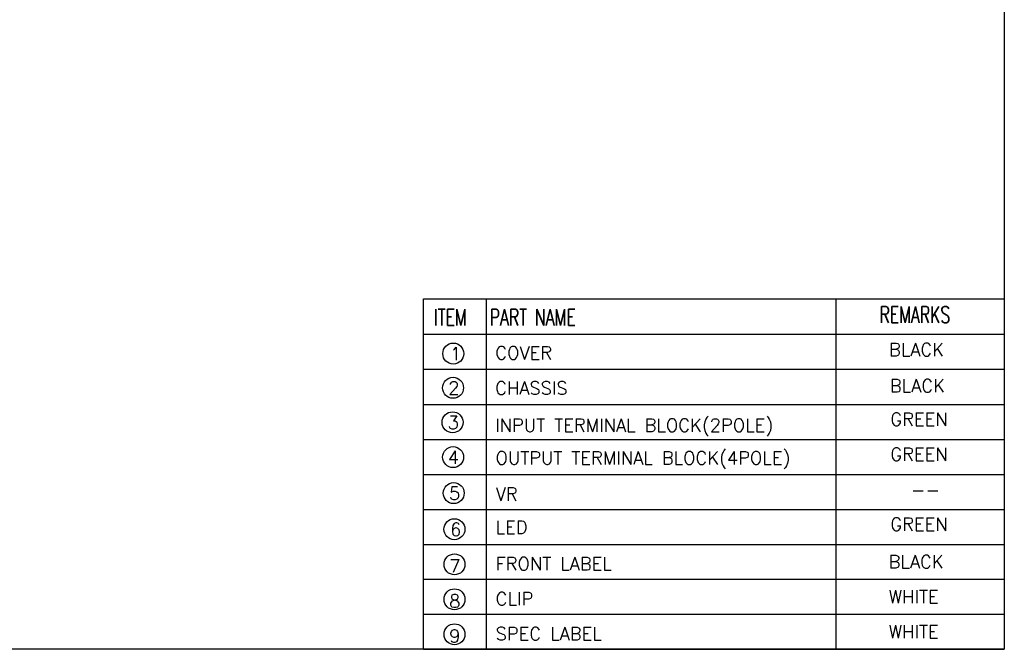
# Model space of a CAD drawing. Extents: x 0 to 500, y 0 to 353.
# Tile 9 of 18: x 266 to 500, y 0 to 149. Entities that reach past the tile are written whole.
import ezdxf

# ---------------------------------------------------------------- set-up
doc = ezdxf.new("R2010")
doc.units = 0
doc.header["$LTSCALE"] = 0.5
doc.layers.add('DIM', color=2, linetype='CONTINUOUS')
doc.styles.add('ROMANC', font='romanc')
doc.styles.add('SIMPLEX', font='SIMPLEX.shx')

msp = doc.modelspace()

# ---------------------------------------------------------------- linework, layer by layer
at = {"layer": 'DIM', "color": 7, "linetype": 'Continuous'}
for p, q in [((362.143, 8.3), (362.143, 83.136)), ((362.143, 83.136), (500, 83.136)), ((377.007, 83.136), (377.007, 8.3)), ((460, 83.136), (460, 8.3)), ((500, 83.136), (500, 8.3)), ((377.007, 74.836), (377.007, 0)), ((460, 74.836), (460, 0)), ((500, 74.836), (500, 0)), ((362.143, 74.791), (500, 74.791)), ((362.143, 0), (362.143, 66.536)), ((362.143, 66.445), (500, 66.445)), ((362.143, 58.1), (500, 58.1)), ((362.143, 49.8), (500, 49.8)), ((362.143, 41.5), (500, 41.5)), ((362.143, 33.2), (500, 33.2)), ((362.143, 24.9), (500, 24.9)), ((362.143, 16.6), (500, 16.6)), ((362.143, 8.3), (500, 8.3)), ((362.143, 0), (500, 0))]:
    msp.add_line(p, q, dxfattribs=at)
at = {"layer": 'DIM'}
msp.add_lwpolyline([(0, 353.151), (500, 353.151), (500, 0), (0, 0)], close=True, dxfattribs=at)
at = {"layer": 'DIM', "color": 7}
for centre in [(369.204, 70.155), (369.144, 62.037), (369.035, 53.855), (369.16, 45.593), (369.302, 37.062), (369.466, 28.487), (369.489, 20.158), (369.489, 11.858), (369.489, 3.558)]:
    msp.add_circle(centre, 2.488, dxfattribs=at)

# ---------------------------------------------------------------- texts
at = {"layer": 'DIM', "color": 7, "linetype": 'Continuous', "style": 'ROMANC', "width": 0.7}
for s, p in [('ITEM', (364.593, 76.842)), ('PART NAME', (377.869, 76.842)), ('REMARKS', (470.379, 77.457))]:
    msp.add_text(s, height=3.888, dxfattribs=at).set_placement(p)
at = {"layer": 'DIM', "color": 7, "linetype": 'Continuous', "style": 'SIMPLEX'}
for s, height, p in [('BLACK', 3.1104, (472.623, 69.556)), ('1', 3.11, (368.423, 68.558)), ('COVER', 3.1104, (379.176, 68.768)), ('2', 3.11, (368.016, 60.44)), ('CHASSIS', 3.1104, (379.141, 60.423)), ('BLACK', 3.1104, (472.836, 60.974)), ('GREEN', 3.1104, (472.951, 53.013)), ('3', 3.11, (367.887, 52.257)), ('INPUT TERMINAL BLOCK(2POLE)', 3.1104, (379.153, 51.602)), ('4', 3.11, (367.889, 43.995)), ('OUTPUT TERMINAL BLOCK(4POLE)', 3.1104, (379.243, 43.843)), ('GREEN', 3.1104, (472.951, 44.713)), ('5', 3.11, (368.196, 35.464)), ('VR', 3.1104, (379.288, 35.259)), ('--', 3.1104, (477.817, 36.224)), ('LED', 3.1104, (379.236, 27.403)), ('GREEN', 3.1104, (472.951, 28.113)), ('6', 3.11, (368.45, 26.889)), ('7', 3.11, (368.226, 18.187)), ('FRONT LABEL', 3.1104, (379.255, 18.741)), ('BLACK', 3.1104, (472.536, 19.224)), ('WHITE', 3.1104, (472.536, 10.924)), ('8', 3.11, (368.226, 9.887)), ('CLIP', 3.1104, (379.255, 10.441)), ('9', 3.11, (368.226, 1.587)), ('SPEC LABEL', 3.1104, (379.255, 2.141)), ('WHITE', 3.1104, (472.536, 2.624))]:
    msp.add_text(s, height=height, dxfattribs=at).set_placement(p)

doc.saveas('drawing.dxf')
